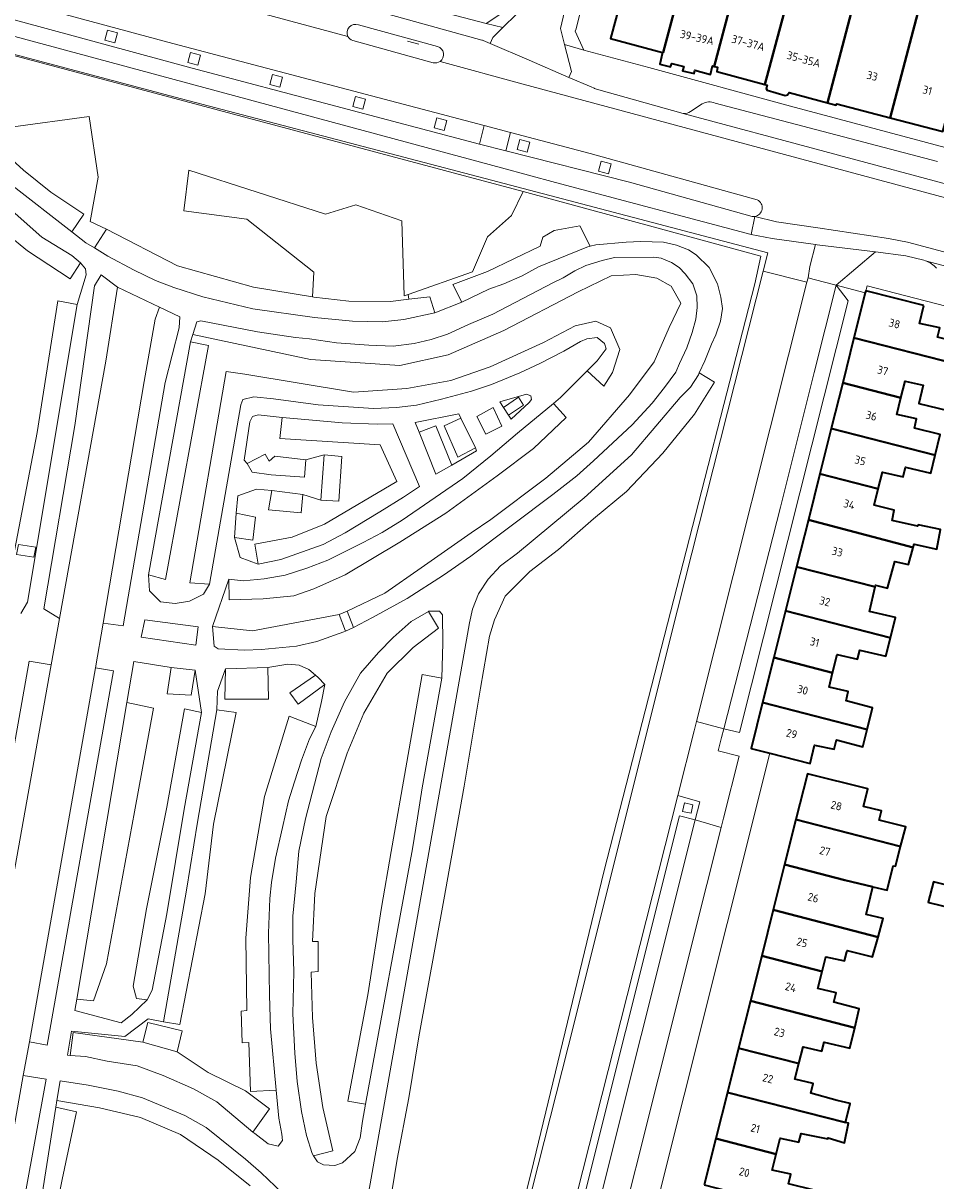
# Model space of a CAD drawing. Extents: x 151587 to 155483, y 462503 to 464608.
# Tile 124 of 236: x 153771 to 153873, y 463328 to 463457. Entities that reach past the tile are written whole.
import ezdxf
from ezdxf.enums import TextEntityAlignment as Align

# ---------------------------------------------------------------- set-up
doc = ezdxf.new("R2010")
doc.units = 0
doc.header["$LTSCALE"] = 0.5
for name, color, linetype, lineweight in [('B-RO-GR-BEPLANTING_CULTUUR_HEESTERS-GV', 251, 'CONTINUOUS', 18), ('B-RO-GR-GROENVOORZIENING-GV', 251, 'CONTINUOUS', 18), ('B-RO-IE-TERREINAFSCHEIDING_KUNSTMATIG_HEKWERK-G', 251, 'IE-TERREINAFSCHEIDING-KUNSTMATIG', 18), ('B-RO-IE-TERREINAFSCHEIDING_KUNSTMATIG_MUUR-G', 251, 'IE-TERREINAFSCHEIDING-KUNSTMATIG-DICHT', 18), ('B-RO-OG-BEBOUWING-GV', 6, 'CONTINUOUS', 35), ('B-RO-OG-BEBOUWING-T18', 1, 'CONTINUOUS', 18), ('B-RO-OG-TERREIN_CULTUURSCHEIDING-GV', 251, 'CONTINUOUS', 18), ('B-RO-VH-VERHARDING_ASFALT-GV', 251, 'CONTINUOUS', 18), ('B-RO-VH-VERHARDING_BETONSTRAATSTEEN-GV', 251, 'CONTINUOUS', 18), ('B-RO-VH-VERHARDING_FUNDERING_ZAND-GV', 251, 'CONTINUOUS', 18), ('B-RO-VH-VERHARDING_STRAATBAKSTEEN-GV', 251, 'CONTINUOUS', 18), ('B-RO-VH-VERHARDING_TEGEL-GV', 251, 'CONTINUOUS', 18)]:
    doc.layers.add(name, color=color, linetype=linetype, lineweight=lineweight)
doc.styles.add('NLCS-ISO-M200-T18', font='NLCS-ISO.ttf', dxfattribs={"height": 0.36})
doc.linetypes.add('IE-TERREINAFSCHEIDING-KUNSTMATIG', pattern='A,4,[82,NLCS.SHX,S=0.75,R=90,X=0,Y=0],4,-2', length=10)
doc.linetypes.add('IE-TERREINAFSCHEIDING-KUNSTMATIG-DICHT', pattern='A,8,-1,[82,NLCS.SHX,S=0.75,R=90,X=0,Y=0],-1', length=10)

msp = doc.modelspace()

# ---------------------------------------------------------------- linework, layer by layer
at = {"layer": 'B-RO-GR-BEPLANTING_CULTUUR_HEESTERS-GV', "flags": 128}
for points in [[(153814.197, 463425.967), (153814.104, 463426.483), (153813.663, 463426.327), (153813.399, 463434.695), (153808.281, 463436.477), (153804.894, 463435.421), (153789.645, 463440.318), (153789.095, 463435.808), (153796.121, 463434.88), (153803.588, 463428.959), (153803.426, 463426.207), (153803.581, 463426.182), (153807.506, 463425.741), (153812.13, 463425.692)], [(153808.486, 463228.319), (153808.56, 463228.61), (153810.04, 463234.42), (153822.221, 463283.03), (153822.473, 463284.052), (153824.216, 463291.155), (153824.122, 463291.335), (153831.483, 463320.453), (153844.163, 463370.606), (153846.001, 463377.825), (153846.263, 463378.85), (153858.576, 463427.84), (153853.681, 463429.071), (153843.368, 463388.226), (153832.611, 463345.229), (153811.787, 463263.142), (153811.391, 463261.389), (153810.065, 463256.354), (153808.841, 463251.708), (153803.185, 463230.233)]]:
    msp.add_lwpolyline(points, close=True, dxfattribs=at)
at = {"layer": 'B-RO-GR-GROENVOORZIENING-GV', "flags": 128}
for points in [[(153749.053, 463457.347), (153751.072, 463456.609), (153753.767, 463455.171), (153755.912, 463453.422), (153757.427, 463451.99), (153759.391, 463453.503), (153763.82, 463448.025), (153767.433, 463443.74), (153771.218, 463440.318), (153774.265, 463437.893), (153777.96, 463435.426), (153776.619, 463433.462), (153778.181, 463432.245), (153779.134, 463431.661), (153780.456, 463433.753), (153778.666, 463434.604), (153779.539, 463439.551), (153778.556, 463446.31), (153769.797, 463445.123), (153764.641, 463451.208), (153767.162, 463453.902), (153749.847, 463458.528)], [(153769.025, 463391.692), (153772.755, 463411.081), (153775.028, 463425.767), (153777.187, 463425.346), (153778.205, 463428.674), (153778.123, 463429.35), (153777.567, 463429.994), (153776.431, 463428.203), (153771.656, 463431.337), (153767.099, 463435.056)], [(153770.914, 463390.904), (153771.653, 463392.183), (153777.187, 463425.346), (153775.028, 463425.767), (153772.755, 463411.081), (153769.025, 463391.692)], [(153811.979, 463324.595), (153812.896, 463330.045), (153814.182, 463336.914), (153815.313, 463343.683), (153818.074, 463358.991), (153820.343, 463371.664), (153822.169, 463382.589), (153823.177, 463388.393), (153823.721, 463390.181), (153824.934, 463392.83), (153827.682, 463395.587), (153830.885, 463398.047), (153834.766, 463401.472), (153838.467, 463404.494), (153842.486, 463408.772), (153846.028, 463413.142), (153848.256, 463416.711), (153846.566, 463417.733), (153846.467, 463417.525), (153845.593, 463416.133), (153844.43, 463414.982), (153838.995, 463408.586), (153833.741, 463403.783), (153826.31, 463397.638), (153824.421, 463396.204), (153823.019, 463394.748), (153821.933, 463393.102), (153821.266, 463391.403), (153820.958, 463389.866), (153809.468, 463324.995)], [(153800.046, 463326.324), (153797.704, 463328.552), (153795.963, 463330.073), (153791.583, 463333.584), (153789.194, 463334.938), (153784.487, 463336.899), (153781.765, 463337.631), (153778.428, 463338.324), (153775.296, 463338.786), (153774.95, 463336.598), (153779.703, 463335.788), (153784.254, 463334.693), (153788.738, 463332.828), (153792.935, 463329.954), (153796.479, 463327.102)], [(153796.479, 463327.102), (153792.935, 463329.954), (153788.738, 463332.828), (153784.254, 463334.693), (153779.703, 463335.788), (153774.95, 463336.598), (153774.832, 463335.846), (153777.111, 463335.335), (153775.543, 463327.787), (153773.845, 463319.494)], [(153773.845, 463319.494), (153775.543, 463327.787), (153777.111, 463335.335), (153774.832, 463335.846), (153771.993, 463317.869)]]:
    msp.add_lwpolyline(points, dxfattribs=at)
for points in [[(153781.405, 463454.521), (153781.703, 463455.634), (153780.591, 463455.932), (153780.292, 463454.82)], [(153826.914, 463437.942), (153767.162, 463453.902), (153764.641, 463451.208), (153769.797, 463445.123), (153778.556, 463446.31), (153779.539, 463439.551), (153778.666, 463434.604), (153780.456, 463433.753), (153788.397, 463429.674), (153796.851, 463427.281), (153803.426, 463426.207), (153803.588, 463428.959), (153796.121, 463434.88), (153789.095, 463435.808), (153789.645, 463440.318), (153804.894, 463435.421), (153808.281, 463436.477), (153813.399, 463434.695), (153813.663, 463426.327), (153814.104, 463426.483), (153821.278, 463429.016), (153822.944, 463432.899), (153825.637, 463435.298)], [(153757.427, 463451.99), (153760.018, 463449.541), (153761.963, 463447.058), (153765.59, 463442.764), (153769.739, 463438.823), (153776.619, 463433.462), (153777.96, 463435.426), (153774.265, 463437.893), (153771.218, 463440.318), (153767.433, 463443.74), (153763.82, 463448.025), (153759.391, 463453.503)], [(153790.667, 463452.027), (153790.965, 463453.141), (153789.853, 463453.439), (153789.555, 463452.327)], [(153755.067, 463450.878), (153753.326, 463449.251), (153755.652, 463446.939), (153760.415, 463441.576), (153763.32, 463438.301), (153767.099, 463435.056), (153771.656, 463431.337), (153776.431, 463428.203), (153777.567, 463429.994), (153776.617, 463430.812), (153773.246, 463432.88), (153763.976, 463441.061), (153763.193, 463441.964), (153760.723, 463444.487), (153758.859, 463446.41), (153757.225, 463448.5), (153755.544, 463450.47)], [(153799.788, 463449.58), (153800.087, 463450.693), (153798.975, 463450.991), (153798.676, 463449.879)], [(153809.061, 463447.145), (153809.36, 463448.258), (153808.247, 463448.557), (153807.949, 463447.444)], [(153818.132, 463444.76), (153818.43, 463445.874), (153817.318, 463446.172), (153817.02, 463445.06)], [(153827.365, 463442.341), (153827.663, 463443.455), (153826.551, 463443.753), (153826.253, 463442.641)], [(153836.428, 463439.924), (153836.727, 463441.037), (153835.614, 463441.336), (153835.316, 463440.223)], [(153780.456, 463433.753), (153779.134, 463431.661), (153780.607, 463430.759), (153783.539, 463429.195), (153785.953, 463428.043), (153787.966, 463427.263), (153791.203, 463426.222), (153796.8, 463424.856), (153803.68, 463423.923), (153807.911, 463423.5), (153811.25, 463423.409), (153813.625, 463423.7), (153817.085, 463424.415), (153816.518, 463426.2), (153814.197, 463425.967), (153812.13, 463425.692), (153807.506, 463425.741), (153803.581, 463426.182), (153803.426, 463426.207), (153796.851, 463427.281), (153788.397, 463429.674)], [(153834.417, 463431.845), (153833.237, 463434.133), (153830.378, 463433.601), (153829.12, 463432.87), (153828.824, 463431.854), (153822.96, 463429.025), (153819.103, 463427.597), (153820.074, 463425.623), (153823.116, 463427.05), (153824.777, 463427.658), (153826.837, 463428.566), (153828.642, 463429.553), (153834.034, 463431.737)], [(153792.28, 463389.435), (153792.475, 463387.272), (153792.921, 463386.952), (153795.861, 463386.8), (153797.752, 463386.872), (153801.641, 463387.252), (153803.931, 463387.782), (153806.937, 463388.875), (153807.102, 463388.949), (153808.017, 463389.328), (153810.121, 463390.465), (153813.996, 463392.587), (153818.046, 463395.166), (153821.078, 463397.283), (153830.253, 463404.16), (153832.91, 463406.26), (153834.784, 463407.913), (153839.074, 463411.95), (153841.32, 463414.354), (153842.705, 463416.085), (153843.971, 463417.81), (153844.359, 463418.783), (153845.171, 463420.536), (153845.771, 463422.226), (153846.173, 463423.723), (153846.35, 463425.019), (153846.287, 463426.306), (153845.848, 463427.646), (153845.005, 463428.789), (153844.34, 463429.477), (153843.458, 463430.029), (153842.315, 463430.518), (153841.498, 463430.646), (153837.126, 463430.588), (153835.752, 463430.253), (153833.928, 463429.723), (153832.691, 463429.092), (153831.393, 463428.33), (153830.235, 463427.777), (153823.564, 463424.274), (153820.845, 463423.128), (153818.484, 463422.06), (153816.68, 463421.457), (153814.791, 463420.994), (153812.43, 463420.723), (153809.738, 463420.805), (153806.121, 463421.086), (153803.119, 463421.515), (153801.535, 463421.661), (153797.302, 463422.299), (153791.008, 463423.538), (153790.526, 463423.427), (153790.085, 463422.003), (153803.204, 463419.215), (153813.19, 463418.56), (153818.576, 463419.737), (153824.767, 463422.447), (153833.053, 463426.77), (153836.758, 463428.534), (153839.497, 463428.71), (153841.819, 463428.31), (153843.418, 463427.4), (153844.517, 463425.52), (153843.228, 463422.786), (153841.525, 463418.96), (153838.803, 463415.298), (153834.207, 463410.006), (153829.442, 463406.006), (153823.327, 463401.394), (153821.139, 463399.907), (153815.571, 463396.007), (153811.49, 463393.153), (153807.323, 463391.16), (153806.408, 463390.781), (153796.769, 463388.984)], [(153781.684, 463427.304), (153779.886, 463428.653), (153779.125, 463427.424), (153776.945, 463411.862), (153773.489, 463391.437), (153775.23, 463390.353), (153780.406, 463419.022)], [(153789.839, 463421.21), (153791.859, 463420.798), (153787.063, 463394.708), (153785.169, 463395.221), (153785.265, 463393.413), (153786.493, 463392.204), (153788.129, 463392.004), (153789.729, 463392.291), (153791.293, 463393.068), (153791.97, 463394.176), (153789.771, 463394.316), (153793.829, 463417.881), (153795.913, 463417.602), (153808.01, 463415.588), (153813.959, 463415.978), (153818.856, 463416.885), (153823.269, 463418.394), (153829.195, 463421.13), (153832.716, 463422.977), (153835.015, 463423.508), (153836.682, 463422.765), (153837.707, 463420.339), (153836.873, 463417.775), (153835.923, 463416.243), (153834.068, 463417.969), (153831.108, 463414.999), (153830.296, 463414.327), (153831.707, 463412.772), (153828.065, 463409.298), (153824.021, 463406.242), (153818.315, 463402.094), (153813.175, 463398.866), (153807.077, 463395.197), (153803.606, 463393.67), (153801.363, 463392.861), (153797.957, 463392.546), (153794.157, 463392.43), (153794.119, 463394.724), (153792.28, 463389.435), (153796.769, 463388.984), (153806.408, 463390.781), (153807.323, 463391.16), (153811.49, 463393.153), (153815.571, 463396.007), (153821.139, 463399.907), (153823.327, 463401.394), (153829.442, 463406.006), (153834.207, 463410.006), (153838.803, 463415.298), (153841.525, 463418.96), (153843.228, 463422.786), (153844.517, 463425.52), (153843.418, 463427.4), (153841.819, 463428.31), (153839.497, 463428.71), (153836.758, 463428.534), (153833.053, 463426.77), (153824.767, 463422.447), (153818.576, 463419.737), (153813.19, 463418.56), (153803.204, 463419.215), (153790.085, 463422.003)], [(153780.084, 463389.825), (153782.313, 463389.544), (153787.015, 463416.675), (153788.563, 463422.747), (153788.635, 463423.975), (153786.368, 463425.076), (153785.888, 463423.721), (153784.687, 463416.765)], [(153834.068, 463417.969), (153835.923, 463416.243), (153836.873, 463417.775), (153837.707, 463420.339), (153836.682, 463422.765), (153835.015, 463423.508), (153832.716, 463422.977), (153829.195, 463421.13), (153823.269, 463418.394), (153818.856, 463416.885), (153813.959, 463415.978), (153808.01, 463415.588), (153795.913, 463417.602), (153793.829, 463417.881), (153789.771, 463394.316), (153791.97, 463394.176), (153795.434, 463414.178), (153795.664, 463414.764), (153796.886, 463415.075), (153799.09, 463414.832), (153804.086, 463414.183), (153810.245, 463413.761), (153812.809, 463413.856), (153815.032, 463414.139), (153817.833, 463414.809), (153821.183, 463415.681), (153823.407, 463416.431), (153826.574, 463417.735), (153828.792, 463418.795), (153831.465, 463420.17), (153833.314, 463421.249), (153834.042, 463421.529), (153835.182, 463421.69), (153836.009, 463421.006), (153836.168, 463420.419), (153835.171, 463419.075)], [(153785.169, 463395.221), (153787.063, 463394.708), (153791.859, 463420.798), (153789.839, 463421.21)], [(153824.74, 463413.873), (153826.408, 463415.032), (153826.977, 463414.144), (153825.301, 463413.016), (153825.587, 463412.58), (153827.59, 463414.416), (153827.86, 463414.782), (153827.789, 463415.155), (153827.301, 463415.352), (153824.333, 463414.494)], [(153825.301, 463413.016), (153826.977, 463414.144), (153826.408, 463415.032), (153824.74, 463413.873)], [(153794.119, 463394.724), (153794.157, 463392.43), (153797.957, 463392.546), (153801.363, 463392.861), (153803.606, 463393.67), (153807.077, 463395.197), (153813.175, 463398.866), (153818.315, 463402.094), (153824.021, 463406.242), (153828.065, 463409.298), (153831.707, 463412.772), (153830.296, 463414.327), (153826.289, 463411.008), (153823.337, 463408.48), (153820.204, 463405.957), (153813.441, 463401.302), (153811.199, 463399.947), (153809.077, 463398.812), (153805.161, 463396.85), (153802.808, 463395.95), (153800.396, 463395.177), (153798.045, 463394.782), (153795.701, 463394.552)], [(153822.76, 463410.896), (153824.551, 463411.795), (153823.599, 463413.864), (153821.759, 463412.883)], [(153798.897, 463404.619), (153797.211, 463404.769), (153795.109, 463404.037), (153794.945, 463402.101), (153797.096, 463401.637), (153796.781, 463399.077), (153794.734, 463399.394), (153795.376, 463397.139), (153797.394, 463396.413), (153797.005, 463398.644), (153801.179, 463399.429), (153804.781, 463400.853), (153812.849, 463405.624), (153810.969, 463409.71), (153799.793, 463410.402), (153800.073, 463412.77), (153797.399, 463413.057), (153796.767, 463412.854), (153796.464, 463412.279), (153795.829, 463408.004), (153796.163, 463407.638), (153798.146, 463408.653), (153798.612, 463407.888), (153799.256, 463408.451), (153802.711, 463408.053), (153804.752, 463408.588), (153806.699, 463408.406), (153806.389, 463403.426), (153804.385, 463403.549), (153802.361, 463404.163), (153802.171, 463402.119), (153798.544, 463402.448)], [(153800.073, 463412.77), (153799.793, 463410.402), (153810.969, 463409.71), (153812.849, 463405.624), (153804.781, 463400.853), (153801.179, 463399.429), (153797.005, 463398.644), (153797.394, 463396.413), (153799.894, 463396.923), (153804.647, 463398.583), (153807.091, 463399.896), (153810.958, 463402.252), (153813.582, 463403.869), (153815.361, 463405.063), (153812.416, 463412.069), (153810.667, 463412.029), (153806.737, 463412.162), (153801.363, 463412.631)], [(153819.995, 463412.673), (153819.762, 463413.174), (153814.887, 463412.185), (153815.319, 463411.118), (153817.189, 463411.812), (153818.965, 463407.456), (153821.715, 463409.03), (153821.604, 463409.386), (153819.645, 463408.348), (153818.107, 463411.82)], [(153821.604, 463409.386), (153819.995, 463412.673), (153818.107, 463411.82), (153819.645, 463408.348)], [(153815.319, 463411.118), (153817.21, 463406.452), (153818.965, 463407.456), (153817.189, 463411.812)], [(153802.711, 463408.053), (153799.256, 463408.451), (153798.612, 463407.888), (153798.146, 463408.653), (153796.163, 463407.638), (153796.728, 463406.645), (153798.833, 463406.364), (153802.553, 463406.089)], [(153804.752, 463408.588), (153804.385, 463403.549), (153806.389, 463403.426), (153806.699, 463408.406)], [(153802.361, 463404.163), (153798.897, 463404.619), (153798.544, 463402.448), (153802.171, 463402.119)], [(153794.734, 463399.394), (153796.781, 463399.077), (153797.096, 463401.637), (153794.945, 463402.101)], [(153803.555, 463330.444), (153805.724, 463330.996), (153804.579, 463335.84), (153803.864, 463340.773), (153803.447, 463345.851), (153803.287, 463350.923), (153804.081, 463350.981), (153804.057, 463354.345), (153803.438, 463354.327), (153803.707, 463359.685), (153804.95, 463368.284), (153807.312, 463375.331), (153809.166, 463379.786), (153811.773, 463384.267), (153814.665, 463387.111), (153817.504, 463389.257), (153816.368, 463391.142), (153814.446, 463389.997), (153812.444, 463388.232), (153810.813, 463386.556), (153808.803, 463384.244), (153806.993, 463381.045), (153805.518, 463377.691), (153804.414, 463374.731), (153802.667, 463368.018), (153801.907, 463364.391), (153801.636, 463360.968), (153801.263, 463357.148), (153801.231, 463354.561), (153801.369, 463350.942), (153801.238, 463346.272), (153801.466, 463341.889), (153801.715, 463338.705), (153802.198, 463335.364), (153802.79, 463332.718), (153803.386, 463330.692)], [(153809.355, 463336.178), (153807.375, 463336.537), (153809.618, 463348.37), (153811.135, 463358.121), (153812.218, 463364.366), (153813.965, 463374.343), (153815.684, 463384.083), (153817.849, 463383.69), (153817.955, 463387.593), (153817.943, 463390.762), (153817.611, 463391.176), (153816.39, 463391.155), (153816.368, 463391.142), (153817.504, 463389.257), (153814.665, 463387.111), (153811.773, 463384.267), (153809.166, 463379.786), (153807.312, 463375.331), (153804.95, 463368.284), (153803.707, 463359.685), (153803.438, 463354.327), (153804.057, 463354.345), (153804.081, 463350.981), (153803.287, 463350.923), (153803.447, 463345.851), (153803.864, 463340.773), (153804.579, 463335.84), (153805.724, 463330.996), (153803.555, 463330.444), (153804.013, 463329.772), (153804.654, 463329.428), (153805.947, 463329.359), (153806.791, 463329.67), (153808.167, 463330.917), (153808.759, 463332.441), (153809.009, 463334.302)], [(153784.758, 463390.21), (153784.326, 463388.282), (153790.442, 463387.381), (153790.695, 463389.401)], [(153774.296, 463385.182), (153771.867, 463385.573), (153764.606, 463344.982), (153766.992, 463344.408)], [(153799.387, 463337.743), (153796.517, 463337.622), (153796.359, 463343.054), (153795.611, 463343.031), (153795.498, 463346.555), (153796.123, 463346.621), (153795.991, 463354.705), (153796.52, 463361.485), (153798.106, 463370.493), (153800.854, 463379.467), (153803.794, 463378.299), (153804.452, 463381.109), (153804.807, 463382.985), (153801.83, 463380.797), (153800.914, 463382.065), (153803.762, 463384.04), (153803.027, 463384.648), (153801.967, 463385.132), (153800.693, 463385.256), (153798.456, 463384.896), (153798.544, 463381.36), (153793.675, 463381.337), (153793.73, 463384.728), (153792.851, 463382.251), (153792.792, 463380.174), (153794.925, 463379.847), (153792.395, 463367.406), (153791.478, 463359.64), (153788.655, 463345.095), (153786.813, 463345.368), (153785.099, 463345.696), (153782.508, 463343.725), (153776.569, 463344.346), (153776.115, 463341.654), (153776.407, 463341.633), (153776.761, 463344.195), (153784.532, 463343.091), (153785.098, 463345.307), (153788.893, 463344.369), (153788.339, 463342.046), (153791.824, 463339.728), (153795.983, 463337.674), (153798.643, 463335.671), (153796.793, 463333.079), (153796.999, 463332.907), (153798.495, 463331.782), (153799.624, 463331.525), (153800.1, 463332.145), (153800.019, 463332.852), (153799.68, 463334.632)], [(153784.993, 463347.814), (153783.82, 463347.994), (153783.445, 463349.343), (153784.924, 463357.969), (153787.184, 463369.308), (153789.17, 463380.278), (153791.075, 463379.847), (153790.347, 463384.572), (153789.894, 463381.801), (153787.218, 463381.944), (153787.684, 463384.88), (153783.515, 463385.562), (153782.742, 463380.974), (153785.726, 463380.337), (153783.58, 463368.784), (153780.466, 463351.856), (153779.023, 463347.713), (153777.168, 463347.904), (153776.953, 463346.626), (153782.112, 463345.248), (153783.301, 463346.207)], [(153771.873, 463343.133), (153773.838, 463342.783), (153781.256, 463384.511), (153779.235, 463384.851)], [(153787.684, 463384.88), (153787.218, 463381.944), (153789.894, 463381.801), (153790.347, 463384.572)], [(153798.456, 463384.896), (153793.73, 463384.728), (153793.675, 463381.337), (153798.544, 463381.36)], [(153804.807, 463382.985), (153804.085, 463383.773), (153803.762, 463384.04), (153800.914, 463382.065), (153801.83, 463380.797)], [(153809.355, 463336.178), (153814.601, 463364.648), (153815.136, 463368.123), (153815.674, 463371.447), (153817.849, 463383.69), (153815.684, 463384.083), (153813.965, 463374.343), (153812.218, 463364.366), (153811.135, 463358.121), (153809.618, 463348.37), (153807.375, 463336.537)], [(153782.742, 463380.974), (153777.168, 463347.904), (153779.023, 463347.713), (153780.466, 463351.856), (153783.58, 463368.784), (153785.726, 463380.337)], [(153791.075, 463379.847), (153789.17, 463380.278), (153787.184, 463369.308), (153784.924, 463357.969), (153783.445, 463349.343), (153783.82, 463347.994), (153784.993, 463347.814), (153785.572, 463348.913), (153787.182, 463357.422), (153789.128, 463369.074)], [(153786.813, 463345.368), (153788.655, 463345.095), (153791.478, 463359.64), (153792.395, 463367.406), (153794.925, 463379.847), (153792.792, 463380.174), (153790.621, 463367.633), (153789.4, 463360.039)], [(153803.794, 463378.299), (153800.854, 463379.467), (153798.106, 463370.493), (153796.52, 463361.485), (153795.991, 463354.705), (153796.123, 463346.621), (153795.498, 463346.555), (153795.611, 463343.031), (153796.359, 463343.054), (153796.517, 463337.622), (153799.387, 463337.743), (153798.742, 463344.585), (153798.634, 463348.346), (153798.55, 463355.26), (153798.695, 463359.129), (153798.862, 463360.907), (153799.329, 463363.621), (153800.103, 463367.043), (153800.775, 463370.006), (153801.449, 463372.152), (153802.228, 463374.55), (153803.115, 463376.918)], [(153844.711, 463368.839), (153845.648, 463368.627), (153845.86, 463369.563), (153844.924, 463369.775)], [(153788.339, 463342.046), (153788.893, 463344.369), (153785.098, 463345.307), (153784.532, 463343.091)], [(153776.407, 463341.633), (153778.124, 463341.506), (153780.546, 463340.996), (153783.889, 463340.45), (153786.804, 463339.403), (153790.168, 463337.904), (153792.763, 463336.437), (153796.793, 463333.079), (153798.643, 463335.671), (153795.983, 463337.674), (153791.824, 463339.728), (153788.339, 463342.046), (153784.532, 463343.091), (153776.761, 463344.195)], [(153767.756, 463320.099), (153770.215, 463319.62), (153773.748, 463338.967), (153771.17, 463339.396)]]:
    msp.add_lwpolyline(points, close=True, dxfattribs=at)
at = {"layer": 'B-RO-IE-TERREINAFSCHEIDING_KUNSTMATIG_HEKWERK-G', "flags": 128}
for points in [[(153767.162, 463453.902), (153826.914, 463437.942)], [(153815.279, 463454.383), (153814.026, 463454.727)], [(153826.914, 463437.942), (153837.174, 463435.16), (153848.514, 463432.091), (153853.437, 463430.758), (153852.745, 463427.656), (153843.718, 463392.503), (153835.935, 463362.109), (153827.827, 463328.559), (153816.028, 463281.925), (153811.787, 463263.142)], [(153807.323, 463391.16), (153806.408, 463390.781)], [(153806.408, 463390.781), (153807.102, 463388.949)], [(153808.017, 463389.328), (153807.323, 463391.16)], [(153807.102, 463388.949), (153808.017, 463389.328)]]:
    msp.add_lwpolyline(points, dxfattribs=at)
msp.add_lwpolyline([(153770.645, 463398.592), (153770.448, 463397.467), (153772.386, 463397.169), (153772.584, 463398.294)], close=True, dxfattribs=at)
at = {"layer": 'B-RO-IE-TERREINAFSCHEIDING_KUNSTMATIG_MUUR-G', "flags": 128}
msp.add_lwpolyline([(153784.532, 463343.091), (153785.098, 463345.307), (153788.893, 463344.369), (153788.339, 463342.046)], dxfattribs=at)
at = {"layer": 'B-RO-OG-BEBOUWING-GV', "flags": 128}
for points in [[(153842.472, 463453.46), (153842.556, 463453.438), (153846.977, 463470.054), (153840.887, 463471.648), (153839.931, 463467.774), (153839.887, 463467.594), (153843.562, 463466.621), (153842.345, 463461.621), (153842.307, 463461.481), (153838.662, 463462.464), (153836.656, 463455.029)], [(153848.221, 463451.909), (153850.216, 463459.347), (153850.264, 463459.484), (153851.616, 463464.538), (153848.778, 463465.268), (153849.184, 463466.863), (153848.373, 463467.052), (153849.049, 463469.512), (153846.977, 463470.054), (153842.556, 463453.438), (153842.472, 463453.46), (153842.157, 463452.153), (153843.346, 463451.855), (153843.509, 463452.234), (153844.86, 463451.882), (153844.698, 463451.396), (153845.995, 463451.098), (153846.076, 463451.477), (153847.833, 463450.99), (153848.045, 463451.956)], [(153853.871, 463449.879), (153854.132, 463449.809), (153854.023, 463449.458), (153854.132, 463449.269), (153856.158, 463448.674), (153856.402, 463448.728), (153856.591, 463448.998), (153860.877, 463447.826), (153864.989, 463463.561), (153861.26, 463464.481), (153860.53, 463461.914), (153857.362, 463462.771), (153856.011, 463457.783)], [(153860.877, 463447.826), (153861.834, 463447.565), (153861.887, 463447.742), (153867.861, 463446.185), (153871.325, 463459.294), (153870.475, 463459.533), (153871.53, 463463.317), (153865.395, 463465.021), (153864.989, 463463.561)], [(153848.221, 463451.909), (153848.61, 463451.804), (153848.51, 463451.324), (153853.871, 463449.879), (153856.011, 463457.783), (153853.632, 463458.425), (153850.216, 463459.347)], [(153867.861, 463446.185), (153873.709, 463444.661), (153877.199, 463457.644), (153876.826, 463457.749), (153871.325, 463459.294)], [(153871.606, 463425.251), (153865.131, 463426.89), (153865.068, 463426.644), (153863.818, 463421.657), (153875.444, 463418.675), (153876.026, 463420.967), (153873.14, 463421.706), (153873.391, 463422.737), (153871.108, 463423.244)], [(153875.444, 463418.675), (153863.818, 463421.657), (153862.559, 463416.631), (153869.051, 463414.967), (153869.511, 463416.819), (153871.543, 463416.355), (153871.053, 463414.312), (153874.29, 463413.535), (153874.963, 463416.784)], [(153862.559, 463416.631), (153861.28, 463411.531), (153872.878, 463408.557), (153873.424, 463410.847), (153870.559, 463411.572), (153870.792, 463412.593), (153868.586, 463413.096), (153869.051, 463414.967)], [(153860.012, 463406.471), (153866.525, 463404.8), (153866.989, 463406.666), (153869.316, 463406.126), (153869.569, 463407.233), (153872.396, 463406.538), (153872.878, 463408.557), (153861.28, 463411.531)], [(153858.73, 463401.353), (153870.427, 463398.271), (153870.525, 463398.63), (153873.039, 463398.089), (153873.471, 463400.251), (153870.985, 463400.792), (153870.904, 463400.657), (153868.066, 463401.279), (153868.283, 463402.414), (153866.071, 463402.971), (153866.525, 463404.8), (153860.012, 463406.471)], [(153870.427, 463398.271), (153858.73, 463401.353), (153857.418, 463396.121), (153866.183, 463393.873), (153866.227, 463394.063), (153867.551, 463393.711), (153868.363, 463396.711), (153869.903, 463396.36)], [(153867.876, 463388.192), (153868.443, 463390.441), (153865.551, 463391.144), (153866.183, 463393.873), (153857.418, 463396.121), (153856.182, 463391.19)], [(153867.876, 463388.192), (153856.182, 463391.19), (153854.878, 463385.986), (153861.433, 463384.305), (153861.94, 463386.349), (153864.199, 463385.82), (153864.469, 463386.82), (153867.361, 463386.144)], [(153853.623, 463380.978), (153865.288, 463377.986), (153865.875, 463380.381), (153862.93, 463381.182), (153863.185, 463382.218), (153861.035, 463382.703), (153861.433, 463384.305), (153854.878, 463385.986)], [(153865.288, 463377.986), (153853.623, 463380.978), (153852.34, 463375.86), (153854.437, 463375.328), (153858.92, 463374.19), (153859.422, 463376.211), (153861.598, 463375.76), (153861.856, 463376.808), (153864.808, 463376.027)], [(153857.346, 463367.952), (153869.012, 463364.927), (153869.584, 463367.127), (153866.631, 463367.85), (153866.885, 463368.909), (153864.869, 463369.382), (153865.36, 463371.338), (153858.62, 463373.03)], [(153856.084, 463362.925), (153862.811, 463361.182), (153865.914, 463360.437), (153867.517, 463360.051), (153868.188, 463362.781), (153868.438, 463362.718), (153869.012, 463364.927), (153857.346, 463367.952)], [(153865.914, 463360.437), (153862.811, 463361.182), (153856.084, 463362.925), (153854.813, 463357.859), (153866.497, 463354.831), (153867.059, 463356.892), (153865.168, 463357.33)], [(153872.296, 463358.648), (153874.457, 463358.105), (153875.04, 463360.384), (153872.689, 463360.979), (153872.092, 463358.699)], [(153853.528, 463352.738), (153860.254, 463350.994), (153860.666, 463352.637), (153862.766, 463352.191), (153863.006, 463353.174), (153863.044, 463353.328), (153865.896, 463352.622), (153866.497, 463354.831), (153854.813, 463357.859)], [(153852.27, 463347.725), (153863.894, 463344.713), (153864.402, 463346.819), (153861.569, 463347.554), (153861.83, 463348.619), (153859.772, 463349.074), (153860.254, 463350.994), (153853.528, 463352.738)], [(153863.894, 463344.713), (153852.27, 463347.725), (153850.948, 463342.454), (153857.673, 463340.711), (153858.144, 463342.587), (153860.232, 463342.095), (153860.476, 463343.09), (153863.348, 463342.449)], [(153849.706, 463337.506), (153862.859, 463334.161), (153863.397, 463336.268), (153861.957, 463336.617), (153858.997, 463337.431), (153859.253, 463338.499), (153857.237, 463338.972), (153857.673, 463340.711), (153850.948, 463342.454)], [(153862.859, 463334.161), (153849.706, 463337.506), (153848.411, 463332.347), (153855.137, 463330.604), (153855.589, 463332.407), (153857.685, 463331.966), (153857.918, 463332.937), (153860.913, 463332.311), (153860.945, 463332.442), (153862.76, 463331.871), (153863.188, 463334.062)], [(153847.125, 463327.218), (153858.811, 463324.191), (153859.372, 463326.604), (153856.499, 463327.295), (153856.762, 463328.371), (153854.695, 463328.844), (153855.137, 463330.604), (153848.411, 463332.347)]]:
    msp.add_lwpolyline(points, close=True, dxfattribs=at)
at = {"layer": 'B-RO-OG-TERREIN_CULTUURSCHEIDING-GV', "flags": 128}
for points in [[(153811.787, 463263.142), (153832.611, 463345.229), (153843.368, 463388.226), (153853.681, 463429.071), (153854.2, 463431.125), (153824.105, 463439.029), (153788.142, 463448.475), (153738.617, 463461.68)], [(153749.847, 463458.528), (153767.162, 463453.902), (153826.914, 463437.942), (153837.174, 463435.16), (153848.514, 463432.091), (153853.437, 463430.758), (153852.745, 463427.656), (153843.718, 463392.503), (153835.935, 463362.109), (153827.827, 463328.559), (153816.028, 463281.925)], [(153816.028, 463281.925), (153827.827, 463328.559), (153835.935, 463362.109), (153843.718, 463392.503), (153852.745, 463427.656), (153853.437, 463430.758), (153848.514, 463432.091), (153837.174, 463435.16), (153826.914, 463437.942), (153825.637, 463435.298), (153822.944, 463432.899), (153821.278, 463429.016), (153814.104, 463426.483), (153814.197, 463425.967), (153816.518, 463426.2), (153817.085, 463424.415), (153820.074, 463425.623), (153819.103, 463427.597), (153822.96, 463429.025), (153828.824, 463431.854), (153829.12, 463432.87), (153830.378, 463433.601), (153833.237, 463434.133), (153834.417, 463431.845), (153835.017, 463432.015), (153838.409, 463432.31), (153840.05, 463432.385), (153842.567, 463432.299), (153844.042, 463431.961), (153845.348, 463431.459), (153846.206, 463430.912), (153847.662, 463429.49), (153848.606, 463427.644), (153848.974, 463426.188), (153849.173, 463424.903), (153848.932, 463423.495), (153848.408, 463421.975), (153847.915, 463420.92), (153847.204, 463419.075), (153846.566, 463417.733), (153848.256, 463416.711), (153846.028, 463413.142), (153842.486, 463408.772), (153838.467, 463404.494), (153834.766, 463401.472), (153830.885, 463398.047), (153827.682, 463395.587), (153824.934, 463392.83), (153823.721, 463390.181), (153823.177, 463388.393), (153822.169, 463382.589), (153820.343, 463371.664), (153818.074, 463358.991), (153815.313, 463343.683), (153814.182, 463336.914), (153812.896, 463330.045), (153811.979, 463324.595)]]:
    msp.add_lwpolyline(points, dxfattribs=at)
at = {"layer": 'B-RO-VH-VERHARDING_ASFALT-GV', "flags": 128}
for points in [[(153759.663, 463469.648), (153711.9, 463482.475), (153705.314, 463484.157), (153704.957, 463482.727), (153759.558, 463468.12), (153807.391, 463455.245)], [(153807.391, 463455.245), (153759.558, 463468.12), (153704.957, 463482.727), (153703.506, 463476.897), (153718.7, 463472.764), (153733.718, 463468.724), (153735.366, 463467.973), (153738.673, 463466.311), (153740.762, 463465.168), (153741.942, 463464.82)], [(153743.068, 463466.507), (153759.539, 463462.126), (153787.865, 463454.459), (153822.591, 463445.307), (153825.523, 463444.534), (153834.39, 463442.196), (153853.036, 463437.03)], [(153876.353, 463438.168), (153844.762, 463446.639), (153835.126, 463449.352), (153834.893, 463449.452), (153834.853, 463449.469), (153834.831, 463449.479), (153834.511, 463449.622), (153832.023, 463450.684), (153827.598, 463452.582), (153823.248, 463454.451), (153822.455, 463454.804), (153822.412, 463454.823), (153822.329, 463454.846), (153810.387, 463458.141)], [(153808.555, 463456.524), (153817.383, 463454.116)], [(153816.892, 463452.318), (153807.935, 463454.786)], [(153817.659, 463452.454), (153826.918, 463449.937), (153875.967, 463436.719)], [(153852.746, 463435.163), (153855.193, 463434.582), (153859.798, 463433.911), (153867.682, 463432.702), (153869.78, 463432.302), (153884.976, 463428.271), (153900.291, 463423.759), (153918.909, 463418.097), (153930.907, 463414.464), (153932.644, 463420.131), (153920.664, 463423.773), (153901.62, 463429.577), (153893.753, 463431.906), (153885.193, 463434.284), (153875.967, 463436.719), (153826.918, 463449.937), (153817.659, 463452.454)], [(153767.756, 463320.099), (153771.17, 463339.396), (153771.873, 463343.133), (153779.235, 463384.851), (153780.084, 463389.825), (153784.687, 463416.765), (153785.888, 463423.721), (153786.368, 463425.076), (153781.684, 463427.304), (153780.406, 463419.022), (153775.23, 463390.353), (153774.296, 463385.182), (153766.992, 463344.408), (153765.97, 463338.49), (153762.975, 463321.509)]]:
    msp.add_lwpolyline(points, dxfattribs=at)
for points in [[(153741.969, 463464.808), (153741.443, 463462.81), (153766.485, 463456.242), (153824.509, 463440.596), (153830.548, 463438.968), (153852.362, 463433.148), (153852.746, 463435.163), (153852.478, 463435.17), (153838.798, 463439.006), (153825, 463442.5), (153822.051, 463443.242), (153790.013, 463451.693)], [(153871.608, 463430.289), (153871.796, 463430.225), (153884.553, 463426.831), (153899.868, 463422.319), (153916.975, 463417.127), (153930.431, 463412.914), (153930.907, 463414.464), (153918.909, 463418.097), (153900.291, 463423.759), (153884.976, 463428.271), (153869.78, 463432.302), (153867.682, 463432.702), (153859.798, 463433.911), (153855.193, 463434.582), (153852.746, 463435.163), (153852.362, 463433.148), (153854.703, 463432.726), (153859.522, 463432.047), (153859.716, 463432.02), (153866.202, 463431.214), (153866.21, 463431.213), (153869.597, 463430.792)]]:
    msp.add_lwpolyline(points, close=True, dxfattribs=at)
at = {"layer": 'B-RO-VH-VERHARDING_ASFALT-GV'}
for points in [[(153807.391, 463455.245, -0.6938425), (153808.555, 463456.524)], [(153807.935, 463454.786, -0.200396), (153807.391, 463455.245)], [(153817.383, 463454.116, -0.6305621), (153817.659, 463452.454)], [(153817.659, 463452.454, -0.2163304), (153816.892, 463452.318)], [(153853.036, 463437.03, -0.7273752), (153852.746, 463435.163)]]:
    msp.add_lwpolyline(points, format="xyb", dxfattribs=at)
at = {"layer": 'B-RO-VH-VERHARDING_BETONSTRAATSTEEN-GV', "flags": 128}
msp.add_lwpolyline([(153899.868, 463422.319), (153884.553, 463426.831), (153871.796, 463430.225)], dxfattribs=at)
at = {"layer": 'B-RO-VH-VERHARDING_BETONSTRAATSTEEN-GV'}
msp.add_lwpolyline([(153871.796, 463430.225, -0.119377), (153873.013, 463429.416)], format="xyb", dxfattribs=at)
at = {"layer": 'B-RO-VH-VERHARDING_BETONSTRAATSTEEN-GV', "flags": 128}
for points in [[(153861.83, 463427.495), (153859.391, 463428.134), (153858.696, 463428.316), (153858.576, 463427.84), (153846.263, 463378.85), (153849.305, 463378.055), (153855.62, 463402.777), (153859.38, 463417.791)], [(153861.83, 463427.495), (153859.38, 463417.791), (153855.62, 463402.777), (153849.305, 463378.055), (153851.05, 463377.62), (153863.16, 463425.78)], [(153846.1, 463367.885), (153844.37, 463368.34), (153832.309, 463320.239), (153825.5, 463293.09), (153827.247, 463292.675), (153834.064, 463319.786)], [(153849.011, 463367.053), (153846.1, 463367.885), (153834.064, 463319.786), (153827.247, 463292.675), (153830.19, 463291.95), (153836.983, 463319.029), (153842, 463339.03), (153847.41, 463360.69)]]:
    msp.add_lwpolyline(points, close=True, dxfattribs=at)
at = {"layer": 'B-RO-VH-VERHARDING_FUNDERING_ZAND-GV', "flags": 128}
for points in [[(153763.976, 463441.061), (153773.246, 463432.88), (153776.617, 463430.812), (153777.567, 463429.994), (153778.123, 463429.35), (153778.205, 463428.674), (153777.187, 463425.346), (153771.653, 463392.183), (153770.914, 463390.904)], [(153809.468, 463324.995), (153820.958, 463389.866), (153821.266, 463391.403), (153821.933, 463393.102), (153823.019, 463394.748), (153824.421, 463396.204), (153826.31, 463397.638), (153833.741, 463403.783), (153838.995, 463408.586), (153844.43, 463414.982), (153845.593, 463416.133), (153846.467, 463417.525), (153846.566, 463417.733), (153847.204, 463419.075), (153847.915, 463420.92), (153848.408, 463421.975), (153848.932, 463423.495), (153849.173, 463424.903), (153848.974, 463426.188), (153848.606, 463427.644), (153847.662, 463429.49), (153846.206, 463430.912), (153845.348, 463431.459), (153844.042, 463431.961), (153842.567, 463432.299), (153840.05, 463432.385), (153838.409, 463432.31), (153835.017, 463432.015), (153834.417, 463431.845), (153834.034, 463431.737), (153828.642, 463429.553), (153826.837, 463428.566), (153824.777, 463427.658), (153823.116, 463427.05), (153820.074, 463425.623), (153817.085, 463424.415), (153813.625, 463423.7), (153811.25, 463423.409), (153807.911, 463423.5), (153803.68, 463423.923), (153796.8, 463424.856), (153791.203, 463426.222), (153787.966, 463427.263), (153785.953, 463428.043), (153783.539, 463429.195), (153780.607, 463430.759), (153779.134, 463431.661), (153778.181, 463432.245), (153776.619, 463433.462), (153769.739, 463438.823)], [(153760.757, 463322.016), (153763.911, 463340.085), (153765.97, 463338.49), (153766.992, 463344.408), (153764.606, 463344.982), (153771.867, 463385.573), (153774.296, 463385.182), (153775.23, 463390.353), (153773.489, 463391.437), (153776.945, 463411.862), (153779.125, 463427.424), (153779.886, 463428.653), (153781.684, 463427.304), (153786.368, 463425.076), (153788.635, 463423.975), (153788.563, 463422.747), (153787.015, 463416.675), (153782.313, 463389.544), (153780.084, 463389.825), (153779.235, 463384.851), (153781.256, 463384.511), (153773.838, 463342.783), (153771.873, 463343.133), (153771.17, 463339.396)], [(153771.17, 463339.396), (153773.748, 463338.967), (153770.215, 463319.62)], [(153771.993, 463317.869), (153774.832, 463335.846), (153774.95, 463336.598), (153775.296, 463338.786), (153778.428, 463338.324), (153781.765, 463337.631), (153784.487, 463336.899), (153789.194, 463334.938), (153791.583, 463333.584), (153795.963, 463330.073), (153797.704, 463328.552), (153800.046, 463326.324)]]:
    msp.add_lwpolyline(points, dxfattribs=at)
for points in [[(153785.169, 463395.221), (153789.839, 463421.21), (153790.085, 463422.003), (153790.526, 463423.427), (153791.008, 463423.538), (153797.302, 463422.299), (153801.535, 463421.661), (153803.119, 463421.515), (153806.121, 463421.086), (153809.738, 463420.805), (153812.43, 463420.723), (153814.791, 463420.994), (153816.68, 463421.457), (153818.484, 463422.06), (153820.845, 463423.128), (153823.564, 463424.274), (153830.235, 463427.777), (153831.393, 463428.33), (153832.691, 463429.092), (153833.928, 463429.723), (153835.752, 463430.253), (153837.126, 463430.588), (153841.498, 463430.646), (153842.315, 463430.518), (153843.458, 463430.029), (153844.34, 463429.477), (153845.005, 463428.789), (153845.848, 463427.646), (153846.287, 463426.306), (153846.35, 463425.019), (153846.173, 463423.723), (153845.771, 463422.226), (153845.171, 463420.536), (153844.359, 463418.783), (153843.971, 463417.81), (153842.705, 463416.085), (153841.32, 463414.354), (153839.074, 463411.95), (153834.784, 463407.913), (153832.91, 463406.26), (153830.253, 463404.16), (153821.078, 463397.283), (153818.046, 463395.166), (153813.996, 463392.587), (153810.121, 463390.465), (153808.017, 463389.328), (153807.102, 463388.949), (153806.937, 463388.875), (153803.931, 463387.782), (153801.641, 463387.252), (153797.752, 463386.872), (153795.861, 463386.8), (153792.921, 463386.952), (153792.475, 463387.272), (153792.28, 463389.435), (153794.119, 463394.724), (153795.701, 463394.552), (153798.045, 463394.782), (153800.396, 463395.177), (153802.808, 463395.95), (153805.161, 463396.85), (153809.077, 463398.812), (153811.199, 463399.947), (153813.441, 463401.302), (153820.204, 463405.957), (153823.337, 463408.48), (153826.289, 463411.008), (153830.296, 463414.327), (153831.108, 463414.999), (153834.068, 463417.969), (153835.171, 463419.075), (153836.168, 463420.419), (153836.009, 463421.006), (153835.182, 463421.69), (153834.042, 463421.529), (153833.314, 463421.249), (153831.465, 463420.17), (153828.792, 463418.795), (153826.574, 463417.735), (153823.407, 463416.431), (153821.183, 463415.681), (153817.833, 463414.809), (153815.032, 463414.139), (153812.809, 463413.856), (153810.245, 463413.761), (153804.086, 463414.183), (153799.09, 463414.832), (153796.886, 463415.075), (153795.664, 463414.764), (153795.434, 463414.178), (153791.97, 463394.176), (153791.293, 463393.068), (153789.729, 463392.291), (153788.129, 463392.004), (153786.493, 463392.204), (153785.265, 463393.413)], [(153825.301, 463413.016), (153824.74, 463413.873), (153824.333, 463414.494), (153827.301, 463415.352), (153827.789, 463415.155), (153827.86, 463414.782), (153827.59, 463414.416), (153825.587, 463412.58)], [(153822.76, 463410.896), (153821.759, 463412.883), (153823.599, 463413.864), (153824.551, 463411.795)], [(153794.945, 463402.101), (153795.109, 463404.037), (153797.211, 463404.769), (153798.897, 463404.619), (153802.361, 463404.163), (153804.385, 463403.549), (153804.752, 463408.588), (153802.711, 463408.053), (153802.553, 463406.089), (153798.833, 463406.364), (153796.728, 463406.645), (153796.163, 463407.638), (153795.829, 463408.004), (153796.464, 463412.279), (153796.767, 463412.854), (153797.399, 463413.057), (153800.073, 463412.77), (153801.363, 463412.631), (153806.737, 463412.162), (153810.667, 463412.029), (153812.416, 463412.069), (153815.361, 463405.063), (153813.582, 463403.869), (153810.958, 463402.252), (153807.091, 463399.896), (153804.647, 463398.583), (153799.894, 463396.923), (153797.394, 463396.413), (153795.376, 463397.139), (153794.734, 463399.394)], [(153815.319, 463411.118), (153814.887, 463412.185), (153819.762, 463413.174), (153819.995, 463412.673), (153821.604, 463409.386), (153821.715, 463409.03), (153818.965, 463407.456), (153817.21, 463406.452)], [(153817.849, 463383.69), (153815.674, 463371.447), (153815.136, 463368.123), (153814.601, 463364.648), (153809.355, 463336.178), (153809.009, 463334.302), (153808.759, 463332.441), (153808.167, 463330.917), (153806.791, 463329.67), (153805.947, 463329.359), (153804.654, 463329.428), (153804.013, 463329.772), (153803.555, 463330.444), (153803.386, 463330.692), (153802.79, 463332.718), (153802.198, 463335.364), (153801.715, 463338.705), (153801.466, 463341.889), (153801.238, 463346.272), (153801.369, 463350.942), (153801.231, 463354.561), (153801.263, 463357.148), (153801.636, 463360.968), (153801.907, 463364.391), (153802.667, 463368.018), (153804.414, 463374.731), (153805.518, 463377.691), (153806.993, 463381.045), (153808.803, 463384.244), (153810.813, 463386.556), (153812.444, 463388.232), (153814.446, 463389.997), (153816.368, 463391.142), (153816.39, 463391.155), (153817.611, 463391.176), (153817.943, 463390.762), (153817.955, 463387.593)], [(153784.758, 463390.21), (153790.695, 463389.401), (153790.442, 463387.381), (153784.326, 463388.282)], [(153793.73, 463384.728), (153798.456, 463384.896), (153800.693, 463385.256), (153801.967, 463385.132), (153803.027, 463384.648), (153803.762, 463384.04), (153804.085, 463383.773), (153804.807, 463382.985), (153804.452, 463381.109), (153803.794, 463378.299), (153803.115, 463376.918), (153802.228, 463374.55), (153801.449, 463372.152), (153800.775, 463370.006), (153800.103, 463367.043), (153799.329, 463363.621), (153798.862, 463360.907), (153798.695, 463359.129), (153798.55, 463355.26), (153798.634, 463348.346), (153798.742, 463344.585), (153799.387, 463337.743), (153799.68, 463334.632), (153800.019, 463332.852), (153800.1, 463332.145), (153799.624, 463331.525), (153798.495, 463331.782), (153796.999, 463332.907), (153796.793, 463333.079), (153792.763, 463336.437), (153790.168, 463337.904), (153786.804, 463339.403), (153783.889, 463340.45), (153780.546, 463340.996), (153778.124, 463341.506), (153776.407, 463341.633), (153776.115, 463341.654), (153776.569, 463344.346), (153782.508, 463343.725), (153785.099, 463345.696), (153786.813, 463345.368), (153789.4, 463360.039), (153790.621, 463367.633), (153792.792, 463380.174), (153792.851, 463382.251)], [(153784.993, 463347.814), (153783.301, 463346.207), (153782.112, 463345.248), (153776.953, 463346.626), (153777.168, 463347.904), (153782.742, 463380.974), (153783.515, 463385.562), (153787.684, 463384.88), (153790.347, 463384.572), (153791.075, 463379.847), (153789.128, 463369.074), (153787.182, 463357.422), (153785.572, 463348.913)]]:
    msp.add_lwpolyline(points, close=True, dxfattribs=at)
at = {"layer": 'B-RO-VH-VERHARDING_STRAATBAKSTEEN-GV', "flags": 128}
for points in [[(153741.942, 463464.82), (153741.947, 463464.818), (153741.969, 463464.808), (153790.013, 463451.693), (153822.051, 463443.242), (153822.591, 463445.307), (153787.865, 463454.459), (153759.539, 463462.126), (153743.068, 463466.507)], [(153846.903, 463447.713), (153845.603, 463446.879)], [(153873.136, 463441.293), (153848.333, 463447.792)], [(153844.762, 463446.639), (153876.353, 463438.168), (153874.707, 463440.144)], [(153853.036, 463437.03), (153834.39, 463442.196), (153825.523, 463444.534), (153825, 463442.5), (153838.798, 463439.006), (153852.478, 463435.17), (153852.746, 463435.163)]]:
    msp.add_lwpolyline(points, dxfattribs=at)
for points in [[(153781.405, 463454.521), (153780.292, 463454.82), (153780.591, 463455.932), (153781.703, 463455.634)], [(153790.667, 463452.027), (153789.555, 463452.327), (153789.853, 463453.439), (153790.965, 463453.141)], [(153799.788, 463449.58), (153798.676, 463449.879), (153798.975, 463450.991), (153800.087, 463450.693)], [(153809.061, 463447.145), (153807.949, 463447.444), (153808.247, 463448.557), (153809.36, 463448.258)], [(153818.132, 463444.76), (153817.02, 463445.06), (153817.318, 463446.172), (153818.43, 463445.874)], [(153827.365, 463442.341), (153826.253, 463442.641), (153826.551, 463443.753), (153827.663, 463443.455)], [(153836.428, 463439.924), (153835.316, 463440.223), (153835.614, 463441.336), (153836.727, 463441.037)], [(153844.163, 463370.606), (153846.62, 463369.91), (153846.36, 463368.894), (153846.1, 463367.885), (153849.011, 463367.053), (153849.266, 463368.064), (153851.01, 463375), (153848.69, 463375.59), (153849.058, 463377.065), (153849.305, 463378.055), (153846.263, 463378.85), (153846.001, 463377.825)]]:
    msp.add_lwpolyline(points, close=True, dxfattribs=at)
at = {"layer": 'B-RO-VH-VERHARDING_STRAATBAKSTEEN-GV'}
for points in [[(153848.333, 463447.792, 0.273442), (153846.903, 463447.713)], [(153845.603, 463446.879, -0.1451232), (153844.762, 463446.639)], [(153852.746, 463435.163, 0.7273752), (153853.036, 463437.03)]]:
    msp.add_lwpolyline(points, format="xyb", dxfattribs=at)
at = {"layer": 'B-RO-VH-VERHARDING_TEGEL-GV', "flags": 128}
for points in [[(153858.493, 463562.722), (153848.1, 463522.681), (153847.379, 463519.628), (153846.563, 463515.193), (153842.607, 463500), (153839.854, 463489.395), (153839.388, 463487.6), (153839.093, 463486.464), (153838.636, 463484.709), (153835.864, 463474.035), (153831.87, 463459.359), (153831.694, 463458.661), (153831.101, 463456.14), (153831.551, 463454.35), (153833.699, 463453.709), (153832.745, 463455.82), (153832.842, 463456.085), (153835.937, 463468.773), (153841.91, 463492.966), (153843.785, 463500), (153852.93, 463534.812)], [(153834.617, 463495.194), (153831.807, 463484.135), (153825.007, 463458.12), (153822.793, 463456.693), (153824.674, 463456.238), (153826.172, 463457.713), (153826.783, 463459.898), (153826.959, 463460.597), (153833.47, 463485.042), (153833.701, 463485.802), (153833.751, 463485.991), (153834.208, 463487.733), (153834.507, 463488.877), (153834.959, 463490.6)], [(153810.387, 463458.141), (153822.329, 463454.846), (153822.412, 463454.823), (153822.455, 463454.804), (153823.248, 463454.451), (153823.532, 463455.113), (153824.674, 463456.238), (153822.793, 463456.693), (153784.213, 463466.809), (153755.143, 463474.654), (153727.056, 463482.321), (153702.543, 463488.953), (153698.99, 463489.92), (153700.684, 463486.125), (153700.495, 463485.431)], [(153703.391, 463475.277), (153703.12, 463475.347), (153698.96, 463476.43), (153694.173, 463473.701), (153696.749, 463472.986), (153707.334, 463469.957), (153728.276, 463464.5), (153737.59, 463461.954), (153737.89, 463461.874), (153738.617, 463461.68), (153788.142, 463448.475), (153824.105, 463439.029), (153854.2, 463431.125), (153853.681, 463429.071), (153858.576, 463427.84), (153858.696, 463428.316), (153858.9, 463429.58), (153859.522, 463432.047), (153854.703, 463432.726), (153852.362, 463433.148), (153830.548, 463438.968), (153824.509, 463440.596)], [(153824.509, 463440.596), (153766.485, 463456.242), (153741.443, 463462.81), (153740.871, 463462.961)], [(153817.383, 463454.116), (153808.555, 463456.524)], [(153807.935, 463454.786), (153816.892, 463452.318)], [(153874.707, 463440.144), (153876.353, 463438.168), (153877.84, 463437.786), (153880.624, 463437.029), (153881.655, 463440.821), (153856.735, 463447.488), (153840.931, 463451.782), (153833.699, 463453.709), (153831.551, 463454.35), (153832.307, 463451.346), (153832.023, 463450.684), (153834.511, 463449.622), (153834.831, 463449.479), (153834.853, 463449.469), (153834.893, 463449.452), (153835.126, 463449.352), (153844.762, 463446.639)], [(153845.603, 463446.879), (153846.903, 463447.713)], [(153848.333, 463447.792), (153873.136, 463441.293)], [(153871.796, 463430.225), (153871.608, 463430.289), (153869.597, 463430.792), (153866.21, 463431.213), (153866.202, 463431.214), (153861.83, 463427.495), (153865.068, 463426.644), (153865.131, 463426.89), (153865.269, 463427.431), (153871.747, 463425.759), (153871.749, 463425.767), (153874.208, 463425.124), (153874.588, 463425.025), (153901.621, 463417.363), (153904.695, 463416.533), (153912.723, 463413.925), (153915.559, 463413.191), (153917.555, 463412.677), (153916.76, 463416.44), (153916.975, 463417.127), (153899.868, 463422.319)], [(153840.132, 463318.213), (153854.437, 463375.328), (153852.34, 463375.86), (153853.623, 463380.978), (153854.878, 463385.986), (153856.182, 463391.19), (153857.418, 463396.121), (153858.73, 463401.353), (153860.012, 463406.471), (153861.28, 463411.531), (153862.559, 463416.631), (153863.818, 463421.657), (153865.068, 463426.644), (153861.83, 463427.495), (153863.16, 463425.78), (153851.05, 463377.62), (153849.305, 463378.055), (153849.058, 463377.065), (153848.69, 463375.59), (153851.01, 463375), (153849.266, 463368.064), (153849.011, 463367.053), (153847.41, 463360.69), (153842, 463339.03), (153836.983, 463319.029)]]:
    msp.add_lwpolyline(points, dxfattribs=at)
for points in [[(153823.248, 463454.451), (153827.598, 463452.582), (153832.023, 463450.684), (153832.307, 463451.346), (153831.551, 463454.35), (153831.101, 463456.14), (153831.694, 463458.661), (153831.87, 463459.359), (153826.959, 463460.597), (153826.783, 463459.898), (153826.172, 463457.713), (153824.674, 463456.238), (153823.532, 463455.113)], [(153822.591, 463445.307), (153822.051, 463443.242), (153825, 463442.5), (153825.523, 463444.534)], [(153858.696, 463428.316), (153859.391, 463428.134), (153861.83, 463427.495), (153866.202, 463431.214), (153859.716, 463432.02), (153859.522, 463432.047), (153858.9, 463429.58)], [(153846.1, 463367.885), (153846.36, 463368.894), (153846.62, 463369.91), (153844.163, 463370.606), (153831.483, 463320.453), (153824.122, 463291.335), (153824.216, 463291.155), (153826.76, 463290.63), (153827.001, 463291.642), (153827.247, 463292.675), (153825.5, 463293.09), (153832.309, 463320.239), (153844.37, 463368.34)], [(153844.711, 463368.839), (153844.924, 463369.775), (153845.86, 463369.563), (153845.648, 463368.627)]]:
    msp.add_lwpolyline(points, close=True, dxfattribs=at)
at = {"layer": 'B-RO-VH-VERHARDING_TEGEL-GV'}
for points in [[(153808.555, 463456.524, 0.6938425), (153807.391, 463455.245)], [(153807.391, 463455.245, 0.200396), (153807.935, 463454.786)], [(153817.659, 463452.454, 0.6305621), (153817.383, 463454.116)], [(153816.892, 463452.318, 0.2163304), (153817.659, 463452.454)], [(153846.903, 463447.713, -0.273442), (153848.333, 463447.792)], [(153844.762, 463446.639, 0.1451232), (153845.603, 463446.879)], [(153873.013, 463429.416, 0.119377), (153871.796, 463430.225)]]:
    msp.add_lwpolyline(points, format="xyb", dxfattribs=at)

# ---------------------------------------------------------------- texts
at = {"layer": 'B-RO-OG-BEBOUWING-T18', "style": 'NLCS-ISO-M200-T18'}
for s, rotation, p in [('39-39A', 347.1, (153846.327, 463455.126)), ('37-37A', 344.9, (153852.023, 463454.52)), ('35-35A', 344.7, (153858.21, 463452.702)), ('33', 345.4, (153865.855, 463450.841)), ('31', 345.4, (153872.007, 463449.238)), ('38', 345.9, (153868.335, 463423.227)), ('37', 345.9, (153867.023, 463417.991)), ('36', 345.9, (153865.76, 463412.952)), ('35', 345.9, (153864.51, 463407.964)), ('34', 345.9, (153863.285, 463403.073)), ('33', 345.9, (153861.96, 463397.787)), ('32', 345.9, (153860.573, 463392.256)), ('31', 345.9, (153859.434, 463387.711)), ('30', 345.9, (153858.099, 463382.384)), ('29', 345.9, (153856.876, 463377.503)), ('28', 345.9, (153861.853, 463369.479)), ('27', 345.9, (153860.579, 463364.402)), ('26', 345.9, (153859.278, 463359.217)), ('25', 345.9, (153858.026, 463354.228)), ('24', 345.9, (153856.774, 463349.238)), ('23', 345.9, (153855.51, 463344.202)), ('22', 345.9, (153854.221, 463339.063)), ('21', 345.9, (153852.822, 463333.491)), ('20', 345.9, (153851.596, 463328.601))]:
    msp.add_text(s, height=0.9, rotation=rotation, dxfattribs=at).set_placement(p, align=Align.MIDDLE)

doc.saveas('drawing.dxf')
